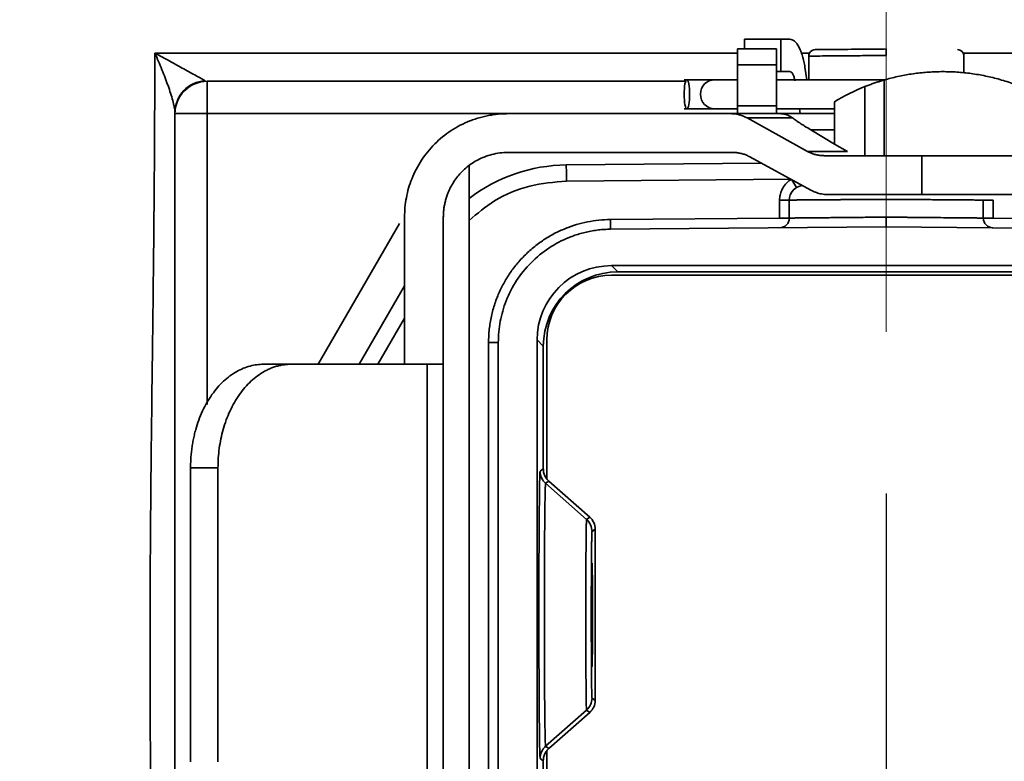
# Model space of a CAD drawing. Header units: millimetres. Extents: x 116 to 166, y 85 to 196.
# Tile 6 of 14: x 151.97 to 155.02, y 92.99 to 95.29. Entities that reach past the tile are written whole.
import ezdxf

# ---------------------------------------------------------------- set-up
doc = ezdxf.new("R2010")
doc.units = ezdxf.units.MM
doc.linetypes.add('CENTERX2', pattern=[20.32, 12.7, -2.54, 2.54, -2.54])
doc.layers.add('SLD-0', color=179, linetype='Continuous')
doc.layers.add('标注层', color=7, linetype='Continuous')
doc.styles.add('SLDTEXTSTYLE1', font='GOTHIC.TTF', dxfattribs={"width": 0.79431})
doc.styles.add('SLDTEXTSTYLE2', font='GOTHIC.TTF', dxfattribs={"width": 0.913})
doc.dimstyles.new('SLDDIMSTYLE0', dxfattribs={"dimtxt": 2.5, "dimasz": 3.5, "dimexe": 0, "dimexo": 0.0625, "dimgap": 0.625, "dimtad": 2, "dimlfac": 10, "dimrnd": 1e-09, "dimzin": 12, "dimdsep": 46, "dimtxsty": 'SLDTEXTSTYLE1', "dimblk1": 'NONE', "dimblk2": 'NONE', "dimsah": 1, "dimcen": 0.09, "dimadec": 0, "dimazin": 3, "dimtfac": 1, "dimtofl": 0, "dimtmove": 0, "dimatfit": 3, "dimldrblk": 'NONE', "dimfxl": 0, "dimfrac": 2, "dimtolj": 1, "dimtzin": 12, "dimarcsym": 0})

# ---------------------------------------------------------------- blocks, each defined once
blk = doc.blocks.new('_D_6')
at = {"layer": '标注层'}
for p, q in [((140.2384, 108.0369), (140.2384, 85.2751)), ((154.6534, 93.8219), (154.6534, 85.2751)), ((154.6534, 85.7751), (140.2384, 85.7751))]:
    blk.add_line(p, q, dxfattribs=at)
for points in [[(140.2384, 85.7751), (142.2384, 85.5251), (142.2384, 86.0251)], [(154.6534, 85.7751), (152.6534, 86.0251), (152.6534, 85.5251)]]:
    blk.add_solid(points, dxfattribs=at)
at = {"layer": '标注层', "insert": (143.1386, 88.9978), "char_height": 2.5, "attachment_point": 1, "style": 'SLDTEXTSTYLE2'}
blk.add_mtext('144.15', dxfattribs=at)
blk = doc.blocks.new('_NONE')

msp = doc.modelspace()

# ---------------------------------------------------------------- linework, layer by layer
at = {"layer": 'SLD-0', "color": 179, "linetype": 'Continuous', "lineweight": 35}
for p, q in [((154.2146, 95.2269), (154.2146, 95.1969)), ((154.3274, 95.2269), (154.2146, 95.2269)), ((154.3274, 95.2269), (154.3274, 95.1269)), ((154.3553, 95.2269), (154.3274, 95.2269)), ((154.3137, 95.1969), (154.1932, 95.1969)), ((154.4134, 95.1771), (154.4134, 95.1019)), ((154.8934, 95.1226), (154.8934, 95.1771)), ((154.3134, 95.1476), (154.1934, 95.1476)), ((154.1934, 95.1476), (154.1934, 95.0215)), ((154.3134, 95.1476), (154.3134, 95.0215)), ((154.4079, 95.1019), (154.4018, 95.1403)), ((154.1234, 95.1019), (154.0282, 95.1019)), ((154.193, 95.1019), (154.1234, 95.1019)), ((154.3274, 95.1269), (154.3134, 95.1269)), ((154.6515, 95.1019), (154.3134, 95.1019)), ((154.3274, 95.1269), (154.3553, 95.1269)), ((154.647, 94.8669), (154.647, 95.101)), ((152.5534, 94.9969), (152.5534, 95.0969)), ((152.5534, 95.0969), (154.0331, 95.0969)), ((154.5871, 95.0804), (154.5871, 94.8669)), ((154.0282, 95.0119), (154.1234, 95.0119)), ((154.1234, 95.0119), (154.1934, 95.0119)), ((154.1934, 95.0215), (154.3134, 95.0215)), ((154.3134, 95.0119), (154.4934, 95.0119)), ((154.3869, 94.9969), (154.3845, 95.0119)), ((154.4934, 95.0339), (154.4934, 94.9469)), ((152.4534, 94.9969), (152.5534, 94.9969)), ((152.4534, 91.7969), (152.4534, 94.9969)), ((153.4834, 94.9969), (154.1706, 94.9969)), ((154.1706, 94.9969), (154.3253, 94.9969)), ((154.4092, 94.8803), (154.2228, 94.9835)), ((154.2228, 94.9835), (154.3635, 94.9835)), ((154.3253, 94.9969), (154.4934, 94.9969)), ((154.4934, 94.9025), (154.4198, 94.9469)), ((154.4198, 94.9469), (154.4934, 94.9469)), ((154.4934, 94.9469), (154.4934, 94.9025)), ((154.4934, 94.9025), (154.5336, 94.8803)), ((153.4834, 94.8769), (154.1787, 94.8769)), ((154.2314, 94.8635), (154.4199, 94.7603)), ((154.4092, 94.8803), (154.5336, 94.8803)), ((154.7634, 94.8669), (154.4614, 94.8669)), ((154.7634, 94.8669), (154.7634, 94.7469)), ((153.3634, 92.0565), (153.3634, 94.8374)), ((153.6637, 94.8382), (154.2679, 94.8435)), ((154.4726, 94.7469), (154.7634, 94.7469)), ((154.3234, 94.674), (154.3234, 94.7296)), ((154.3234, 94.7296), (154.3534, 94.7296)), ((154.3534, 94.7296), (154.3534, 94.674)), ((154.9534, 94.674), (154.9534, 94.7296)), ((154.9534, 94.7296), (154.9834, 94.7296)), ((154.9834, 94.7296), (154.9834, 94.674)), ((153.1634, 94.6769), (153.1634, 94.2219)), ((153.2834, 94.2219), (153.2834, 94.6769)), ((153.8001, 94.6694), (154.3234, 94.674)), ((154.9834, 94.674), (155.5067, 94.6694)), ((152.8965, 94.2219), (153.1477, 94.6569)), ((153.8001, 94.6694), (153.8004, 94.6394)), ((154.6534, 94.6469), (153.8004, 94.6394)), ((155.5065, 94.6394), (154.6534, 94.6469)), ((155.5034, 94.5269), (153.8034, 94.5269)), ((153.8034, 94.5269), (153.8226, 94.5077)), ((153.8034, 94.4969), (155.5034, 94.4969)), ((153.8226, 94.5077), (155.4842, 94.5077)), ((153.0235, 94.2219), (153.1634, 94.4642)), ((153.4534, 94.2894), (153.4234, 94.2894)), ((153.4234, 92.6043), (153.4234, 94.2894)), ((153.4534, 94.2894), (153.4534, 92.6043)), ((153.5734, 94.2969), (153.5734, 92.5969)), ((153.5926, 94.2777), (153.5734, 94.2969)), ((153.5926, 93.8982), (153.5926, 94.2777)), ((153.6034, 93.8671), (153.6034, 94.2969)), ((152.8128, 94.2219), (152.7279, 94.2219)), ((153.2336, 94.2219), (152.8128, 94.2219)), ((153.2336, 94.2219), (153.2336, 92.6719)), ((153.2834, 94.2219), (153.2834, 92.6719)), ((152.5017, 93.9019), (152.5865, 93.9019)), ((152.5017, 92.9919), (152.5017, 93.9019)), ((152.5865, 93.9019), (152.5865, 92.9919)), ((153.5828, 93.8911), (153.5926, 93.8982)), ((153.6095, 93.8607), (153.5997, 93.8536)), ((153.5997, 93.8536), (153.7263, 93.742)), ((153.7361, 93.749), (153.6095, 93.8607)), ((153.7361, 93.749), (153.7263, 93.742)), ((153.753, 93.7115), (153.7432, 93.7045)), ((153.753, 93.7115), (153.753, 93.1822)), ((153.7432, 93.1893), (153.753, 93.1822)), ((153.5997, 93.0401), (153.7263, 93.1518)), ((153.7263, 93.1518), (153.7361, 93.1447)), ((153.6095, 93.0331), (153.7361, 93.1447)), ((153.5997, 93.0401), (153.6095, 93.0331)), ((153.6034, 92.5969), (153.6034, 93.0266)), ((153.5926, 92.9956), (153.5828, 93.0026)), ((153.5926, 92.6161), (153.5926, 92.9956))]:
    msp.add_line(p, q, dxfattribs=at)
at = {"layer": 'SLD-0', "color": 8, "linetype": 'Continuous', "lineweight": 35}
for p, q in [((152.3913, 95.1843), (154.1933, 95.1843)), ((154.3902, 95.1843), (154.4156, 95.1843)), ((154.8911, 95.1843), (155.0534, 95.1843)), ((153.4834, 94.9969), (152.5534, 94.9969)), ((152.5534, 94.9969), (152.5534, 94.0974)), ((153.6642, 94.7882), (154.3578, 94.7943)), ((154.3756, 94.7684), (154.3617, 94.7921)), ((153.0813, 94.2219), (153.1634, 94.3642))]:
    msp.add_line(p, q, dxfattribs=at)
at = {"layer": 'SLD-0', "color": 179, "linetype": 'Continuous', "lineweight": 35}
for centre, radius, start, end in [((152.5524, 95), 0.099, 93.4369, 179.5407), ((154.1234, 95.0569), 0.045, 90, 270), ((152.5534, 94.9969), 0.1, 90, 180), ((153.6681, 94.3382), 0.5, 90.5, 127.5374), ((154.3984, 94.7296), 0.045, 95.6025, 180), ((154.3234, 94.674), 0.03, 270.5, 0), ((154.9834, 94.674), 0.03, 180, 269.5), ((153.8034, 94.2969), 0.2, 90, 180), ((153.6328, 93.8911), 0.05, 180.0034, 228.5722), ((153.6932, 93.7045), 0.05, 0.0034, 48.5722), ((153.6932, 93.1893), 0.05, 311.4278, 359.9966), ((153.6328, 93.0026), 0.05, 131.4278, 179.9966)]:
    msp.add_arc(centre, radius, start, end, dxfattribs=at)
for centre in [(153.8034, 94.2969), (153.8226, 94.2777)]:
    msp.add_ellipse(centre, major_axis=(-0.1626, 0.1626), ratio=0.999924, start_param=5.497825, end_param=7.068545, dxfattribs=at)
msp.add_ellipse((153.7434, 93.4469), major_axis=(0, 0.16), ratio=0.008727, dxfattribs=at)
for points, knots in [([(154.4018, 95.1403), (154.4012, 95.1434), (154.4002, 95.1496), (154.3983, 95.1585), (154.3963, 95.1671), (154.3933, 95.1781), (154.3889, 95.1908), (154.3829, 95.2038), (154.3764, 95.2142), (154.3695, 95.2215), (154.3624, 95.226), (154.3576, 95.2266), (154.3553, 95.2269)], [0, 0, 0, 0, 0.061447, 0.122563, 0.183645, 0.244986, 0.372375, 0.500072, 0.627461, 0.755158, 0.877349, 1, 1, 1, 1]), ([(154.3134, 95.1969), (154.3134, 95.1968), (154.3134, 95.1966), (154.3134, 95.1949), (154.3134, 95.1923), (154.3134, 95.1886), (154.3134, 95.1828), (154.3134, 95.1743), (154.3134, 95.1622), (154.3134, 95.1525), (154.3134, 95.1476)], [0, 0, 0, 0, 0.100982, 0.200392, 0.299328, 0.398902, 0.500206, 0.667318, 0.83221, 1, 1, 1, 1]), ([(154.4332, 95.1949), (154.4307, 95.1947), (154.4268, 95.1942), (154.4222, 95.1916), (154.419, 95.189), (154.4164, 95.1857), (154.414, 95.181), (154.4137, 95.1771), (154.4134, 95.1746)], [0, 0, 0, 0, 0.239696, 0.368742, 0.500488, 0.632162, 0.761003, 1, 1, 1, 1]), ([(154.6534, 95.1969), (154.6367, 95.1967), (154.6032, 95.1964), (154.5557, 95.196), (154.5131, 95.1956), (154.478, 95.1953), (154.4518, 95.1951), (154.4359, 95.195), (154.4344, 95.195), (154.4336, 95.1949)], [0, 0, 0, 0, 0.144935, 0.289966, 0.434438, 0.579346, 0.72387, 0.868623, 1, 1, 1, 1]), ([(154.6534, 95.1769), (154.6534, 95.1816), (154.6534, 95.1871), (154.6534, 95.1949), (154.6534, 95.1969), (154.6534, 95.1969)], [0, 0, 0, 0, 0.5, 0.5, 1, 1, 1, 1]), ([(154.8934, 95.1746), (154.8932, 95.1771), (154.8929, 95.181), (154.8904, 95.1857), (154.8879, 95.189), (154.8847, 95.1916), (154.88, 95.1942), (154.8761, 95.1947), (154.8736, 95.1949)], [0, 0, 0, 0, 0.2389974, 0.3678379, 0.4995123, 0.6312581, 0.760304, 1, 1, 1, 1]), ([(152.3821, 91.6909), (152.3821, 91.7783), (152.382, 91.8655), (152.3818, 92.037), (152.3816, 92.1211), (152.3811, 92.2859), (152.3808, 92.3666), (152.3803, 92.4851), (152.3801, 92.5241), (152.3797, 92.6014), (152.3795, 92.6395), (152.3785, 92.8259), (152.3776, 92.9631), (152.3766, 93.2227), (152.3763, 93.3441), (152.3769, 93.5844), (152.3776, 93.7033), (152.3799, 93.9529), (152.3816, 94.0842), (152.3843, 94.2953), (152.3852, 94.368), (152.3865, 94.4815), (152.3869, 94.52), (152.3877, 94.5987), (152.3881, 94.6389), (152.3899, 94.8418), (152.3909, 95.0103), (152.3913, 95.1843)], [0, 0, 0, 0, 0.0625, 0.0625, 0.125, 0.125, 0.1875, 0.1875, 0.21875, 0.21875, 0.25, 0.25, 0.375, 0.375, 0.5, 0.5, 0.625, 0.625, 0.75, 0.75, 0.8125, 0.8125, 0.84375, 0.84375, 0.875, 0.875, 1, 1, 1, 1]), ([(152.4534, 95.0008), (152.4534, 95.0056), (152.4526, 95.0113), (152.4502, 95.0239), (152.4485, 95.0307), (152.4426, 95.0521), (152.4376, 95.0675), (152.4263, 95.0995), (152.42, 95.116), (152.4064, 95.1497), (152.399, 95.167), (152.3913, 95.1843)], [0, 0, 0, 0, 0.125, 0.125, 0.25, 0.25, 0.5, 0.5, 0.75, 0.75, 1, 1, 1, 1]), ([(152.5465, 95.0988), (152.5437, 95.1004), (152.5396, 95.1027), (152.5302, 95.1079), (152.5248, 95.1109), (152.5074, 95.1204), (152.4944, 95.1276), (152.4669, 95.1428), (152.4525, 95.1507), (152.4226, 95.1672), (152.4071, 95.1757), (152.3913, 95.1843)], [0, 0, 0, 0, 0.125, 0.125, 0.25, 0.25, 0.5, 0.5, 0.75, 0.75, 1, 1, 1, 1]), ([(154.0283, 95.0569), (154.0283, 95.0686), (154.0292, 95.0804), (154.0324, 95.097), (154.0345, 95.1019), (154.039, 95.1019), (154.0411, 95.097), (154.0443, 95.0804), (154.0452, 95.0686), (154.0452, 95.0569)], [0, 0, 0, 0, 0.25, 0.25, 0.5, 0.5, 0.75, 0.75, 1, 1, 1, 1]), ([(154.3553, 95.1269), (154.3561, 95.1268), (154.3577, 95.1266), (154.3601, 95.125), (154.3623, 95.1226), (154.3652, 95.1181), (154.3684, 95.1104), (154.37, 95.1022), (154.3708, 95.098)], [0, 0, 0, 0, 0.126869, 0.25092, 0.374644, 0.500551, 0.748115, 1, 1, 1, 1]), ([(154.647, 95.101), (154.6432, 95.0999), (154.6357, 95.0977), (154.624, 95.0939), (154.6119, 95.0898), (154.5996, 95.0853), (154.5913, 95.0821), (154.5871, 95.0804)], [0, 0, 0, 0, 0.193158, 0.38962, 0.589505, 0.792929, 1, 1, 1, 1]), ([(154.647, 95.101), (154.6538, 95.1029), (154.6674, 95.1068), (154.6883, 95.1117), (154.7094, 95.116), (154.7306, 95.1196), (154.7521, 95.1225), (154.7736, 95.1247), (154.7953, 95.1261), (154.8171, 95.1269), (154.839, 95.1269), (154.8609, 95.1262), (154.8828, 95.1247), (154.9124, 95.1217), (154.9496, 95.116), (154.994, 95.106), (155.0379, 95.0928), (155.0811, 95.0763), (155.1235, 95.0568), (155.15, 95.0416), (155.1634, 95.0339)], [0, 0, 0, 0, 0.041524, 0.082617, 0.123331, 0.163717, 0.203829, 0.24372, 0.283445, 0.32306, 0.362622, 0.402186, 0.441809, 0.481548, 0.563046, 0.645949, 0.730698, 0.817707, 0.907358, 1, 1, 1, 1]), ([(154.0452, 95.0569), (154.0452, 95.0451), (154.0443, 95.0334), (154.0411, 95.0167), (154.039, 95.0119), (154.0345, 95.0119), (154.0324, 95.0167), (154.0292, 95.0334), (154.0283, 95.0451), (154.0283, 95.0569)], [0, 0, 0, 0, 0.25, 0.25, 0.5, 0.5, 0.75, 0.75, 1, 1, 1, 1]), ([(154.1934, 95.0215), (154.1934, 95.0196), (154.1934, 95.016), (154.1934, 95.0112), (154.1934, 95.0069), (154.1934, 95.0022), (154.1934, 94.9978), (154.1934, 94.9972), (154.1934, 94.9969)], [0, 0, 0, 0, 0.126649, 0.250888, 0.374795, 0.500462, 0.748072, 1, 1, 1, 1]), ([(154.3134, 95.0215), (154.3134, 95.0196), (154.3134, 95.016), (154.3134, 95.0112), (154.3134, 95.0069), (154.3134, 95.0022), (154.3134, 94.9978), (154.3134, 94.9972), (154.3134, 94.9969)], [0, 0, 0, 0, 0.126649, 0.250888, 0.374795, 0.500462, 0.748072, 1, 1, 1, 1]), ([(153.4834, 94.9969), (153.4776, 94.9968), (153.4661, 94.9966), (153.4489, 94.9952), (153.4319, 94.9929), (153.415, 94.9897), (153.3983, 94.9855), (153.3818, 94.9805), (153.3506, 94.9691), (153.3064, 94.9463), (153.2556, 94.9047), (153.214, 94.8539), (153.1893, 94.8059), (153.1756, 94.7663), (153.1686, 94.737), (153.1642, 94.7071), (153.1637, 94.687), (153.1634, 94.6769)], [0, 0, 0, 0, 0.034577, 0.068899, 0.103066, 0.137178, 0.171336, 0.20564, 0.24019, 0.370056, 0.500029, 0.629895, 0.759867, 0.820111, 0.879854, 0.939638, 1, 1, 1, 1]), ([(154.1706, 94.9969), (154.1739, 94.9968), (154.1804, 94.9966), (154.1895, 94.9953), (154.1978, 94.9935), (154.2053, 94.9913), (154.2119, 94.9888), (154.2176, 94.9862), (154.2211, 94.9843), (154.2228, 94.9835)], [0, 0, 0, 0, 0.183464, 0.353391, 0.50978, 0.652634, 0.781953, 0.89774, 1, 1, 1, 1]), ([(154.3635, 94.9835), (154.3617, 94.9847), (154.358, 94.9874), (154.352, 94.9906), (154.3451, 94.9936), (154.3361, 94.9962), (154.3293, 94.9966), (154.3253, 94.9969)], [0, 0, 0, 0, 0.143309, 0.300453, 0.471573, 0.690648, 1, 1, 1, 1]), ([(154.3635, 94.9835), (154.3652, 94.9822), (154.3688, 94.9796), (154.3749, 94.9753), (154.3818, 94.9706), (154.3905, 94.9649), (154.403, 94.9571), (154.4134, 94.9508), (154.4198, 94.9469)], [0, 0, 0, 0, 0.11132, 0.231393, 0.360403, 0.498501, 0.692782, 1, 1, 1, 1]), ([(153.2834, 94.6769), (153.2835, 94.6811), (153.2837, 94.6895), (153.2849, 94.702), (153.2868, 94.7144), (153.2896, 94.7266), (153.2931, 94.7387), (153.3005, 94.7593), (153.315, 94.7875), (153.341, 94.8192), (153.3728, 94.8453), (153.4047, 94.8617), (153.4335, 94.8711), (153.4583, 94.876), (153.475, 94.8766), (153.4834, 94.8769)], [0, 0, 0, 0, 0.040322, 0.080317, 0.120142, 0.159958, 0.199924, 0.240197, 0.370042, 0.500057, 0.629902, 0.759917, 0.840045, 0.919646, 1, 1, 1, 1]), ([(154.1787, 94.8769), (154.1825, 94.8768), (154.1898, 94.8765), (154.2007, 94.8749), (154.2113, 94.8722), (154.2216, 94.8685), (154.2282, 94.8651), (154.2314, 94.8635)], [0, 0, 0, 0, 0.20303, 0.402552, 0.600542, 0.799022, 1, 1, 1, 1]), ([(154.4614, 94.8669), (154.4577, 94.867), (154.4504, 94.8672), (154.4396, 94.8689), (154.4291, 94.8716), (154.4189, 94.8753), (154.4125, 94.8786), (154.4092, 94.8803)], [0, 0, 0, 0, 0.202867, 0.40227, 0.600223, 0.798786, 1, 1, 1, 1]), ([(154.7634, 94.8669), (154.7698, 94.8669), (154.7824, 94.8669), (154.8012, 94.8669), (154.8199, 94.8669), (154.8384, 94.8669), (154.8568, 94.8669), (154.8749, 94.8669), (154.8929, 94.8669), (154.9174, 94.8669), (154.9477, 94.8669), (154.9829, 94.8669), (155.0161, 94.8669), (155.0468, 94.8669), (155.0745, 94.8669), (155.0986, 94.8669), (155.1192, 94.8669), (155.1356, 94.8669), (155.1482, 94.8669), (155.1569, 94.8669), (155.1624, 94.8669), (155.1631, 94.8669), (155.1634, 94.8669)], [0, 0, 0, 0, 0.03025, 0.060297, 0.090206, 0.120045, 0.149881, 0.179782, 0.209815, 0.240046, 0.304316, 0.368671, 0.434309, 0.500032, 0.56567, 0.631394, 0.695664, 0.760019, 0.820236, 0.879946, 0.939688, 1, 1, 1, 1]), ([(153.6637, 94.8382), (153.6637, 94.8382), (153.6638, 94.8328), (153.6639, 94.8143), (153.664, 94.8013), (153.6642, 94.7882)], [0, 0, 0, 0, 0.5, 0.5, 1, 1, 1, 1]), ([(154.3234, 94.7296), (154.3235, 94.7323), (154.3237, 94.7375), (154.3249, 94.7452), (154.3269, 94.7527), (154.3297, 94.76), (154.3349, 94.7703), (154.3443, 94.7832), (154.355, 94.7906), (154.3604, 94.7943)], [0, 0, 0, 0, 0.1015912, 0.2013758, 0.3004089, 0.3997691, 0.5005246, 0.7481033, 1, 1, 1, 1]), ([(154.6534, 94.7319), (154.6478, 94.7318), (154.6365, 94.7317), (154.6198, 94.7316), (154.6034, 94.7315), (154.5874, 94.7314), (154.5717, 94.7313), (154.5565, 94.7312), (154.5417, 94.7311), (154.5275, 94.731), (154.5137, 94.7309), (154.5005, 94.7308), (154.4879, 94.7307), (154.4758, 94.7306), (154.4644, 94.7305), (154.4535, 94.7304), (154.4432, 94.7304), (154.4335, 94.7303), (154.4245, 94.7302), (154.416, 94.7302), (154.4081, 94.7301), (154.4008, 94.73), (154.3941, 94.73), (154.388, 94.7299), (154.3824, 94.7299), (154.3774, 94.7299), (154.3729, 94.7298), (154.3689, 94.7298), (154.3655, 94.7298), (154.3625, 94.7297), (154.3599, 94.7297), (154.3578, 94.7297), (154.3562, 94.7297), (154.3549, 94.7297), (154.3541, 94.7296), (154.3535, 94.7296), (154.3535, 94.7296), (154.3534, 94.7296)], [0, 0, 0, 0, 0.0360096, 0.0715818, 0.1067164, 0.1414135, 0.175673, 0.2094951, 0.2428796, 0.2758266, 0.3083361, 0.340408, 0.3720424, 0.4032392, 0.4339985, 0.4643203, 0.4942045, 0.5236511, 0.5526602, 0.5812318, 0.6093658, 0.6370622, 0.664321, 0.6911423, 0.7175261, 0.7434722, 0.7689808, 0.7940518, 0.8186852, 0.8428811, 0.8666394, 0.8899601, 0.9128432, 0.9352888, 0.9572968, 0.9788672, 1, 1, 1, 1]), ([(154.4726, 94.7469), (154.4692, 94.747), (154.4628, 94.7471), (154.4535, 94.7484), (154.4451, 94.7502), (154.4376, 94.7525), (154.4309, 94.755), (154.4251, 94.7575), (154.4215, 94.7594), (154.4199, 94.7603)], [0, 0, 0, 0, 0.183602, 0.35362, 0.510055, 0.652907, 0.782179, 0.897874, 1, 1, 1, 1]), ([(154.9534, 94.7296), (154.9533, 94.7296), (154.9531, 94.7296), (154.9515, 94.7297), (154.9487, 94.7297), (154.9445, 94.7297), (154.939, 94.7298), (154.9319, 94.7298), (154.9233, 94.7299), (154.9129, 94.73), (154.9008, 94.7301), (154.8869, 94.7302), (154.8712, 94.7303), (154.8536, 94.7304), (154.8342, 94.7306), (154.8129, 94.7307), (154.7899, 94.7309), (154.7652, 94.7311), (154.7391, 94.7313), (154.7115, 94.7314), (154.6828, 94.7317), (154.6633, 94.7318), (154.6534, 94.7319)], [0, 0, 0, 0, 0.03717, 0.075691, 0.115562, 0.156784, 0.199357, 0.24328, 0.288554, 0.335179, 0.383154, 0.43248, 0.483156, 0.535182, 0.588559, 0.643286, 0.699363, 0.75679, 0.815568, 0.875695, 0.937173, 1, 1, 1, 1]), ([(155.1634, 94.7469), (155.1633, 94.7469), (155.1632, 94.7469), (155.1618, 94.7469), (155.1596, 94.7469), (155.1565, 94.7469), (155.1526, 94.7469), (155.1478, 94.7469), (155.142, 94.7469), (155.133, 94.7469), (155.1192, 94.7469), (155.0987, 94.7469), (155.0745, 94.7469), (155.0468, 94.7469), (155.0161, 94.7469), (154.9829, 94.7469), (154.9478, 94.7469), (154.9117, 94.7469), (154.8752, 94.7469), (154.8385, 94.7469), (154.8012, 94.7469), (154.7761, 94.7469), (154.7634, 94.7469)], [0, 0, 0, 0, 0.03025, 0.060297, 0.090206, 0.120045, 0.149881, 0.179782, 0.209815, 0.240046, 0.304316, 0.368671, 0.434309, 0.500032, 0.56567, 0.631394, 0.695664, 0.760019, 0.820236, 0.879946, 0.939688, 1, 1, 1, 1]), ([(154.3234, 94.674), (154.325, 94.674), (154.3277, 94.674), (154.3314, 94.674), (154.3355, 94.674), (154.3391, 94.674), (154.342, 94.674), (154.3433, 94.674), (154.344, 94.674), (154.3446, 94.674), (154.3452, 94.674), (154.3459, 94.674), (154.3471, 94.674), (154.3492, 94.674), (154.3513, 94.674), (154.3531, 94.674), (154.3533, 94.674), (154.3534, 94.674)], [0, 0, 0, 0, 0.097015, 0.17704, 0.240062, 0.36862, 0.434175, 0.467117, 0.480309, 0.500105, 0.518959, 0.533094, 0.566036, 0.631591, 0.760149, 0.860958, 1, 1, 1, 1]), ([(154.3534, 94.674), (154.3535, 94.674), (154.3537, 94.674), (154.3553, 94.674), (154.3579, 94.674), (154.3617, 94.6741), (154.3667, 94.6741), (154.3728, 94.6742), (154.3802, 94.6743), (154.3889, 94.6744), (154.3989, 94.6744), (154.4102, 94.6746), (154.4228, 94.6747), (154.4366, 94.6748), (154.4518, 94.6749), (154.4682, 94.6751), (154.4858, 94.6753), (154.5046, 94.6754), (154.5244, 94.6756), (154.5443, 94.6758), (154.5655, 94.676), (154.5898, 94.6763), (154.6196, 94.6765), (154.6416, 94.6768), (154.6534, 94.6769)], [0, 0, 0, 0, 0.036865, 0.074395, 0.112589, 0.151448, 0.190971, 0.231159, 0.272012, 0.313529, 0.35571, 0.398556, 0.442067, 0.486242, 0.531081, 0.576586, 0.622754, 0.669588, 0.717085, 0.765248, 0.807253, 0.860383, 0.924633, 1, 1, 1, 1]), ([(154.6534, 94.6469), (154.6534, 94.6469), (154.6534, 94.6471), (154.6534, 94.6485), (154.6533, 94.6514), (154.6533, 94.6593), (154.6534, 94.6699), (154.6534, 94.6769)], [0, 0, 0, 0, 0.106649, 0.219252, 0.336474, 0.558699, 1, 1, 1, 1]), ([(154.6534, 94.6769), (154.6593, 94.6768), (154.6706, 94.6767), (154.6871, 94.6765), (154.7024, 94.6764), (154.7166, 94.6763), (154.7296, 94.6761), (154.7415, 94.676), (154.7523, 94.6759), (154.7619, 94.6758), (154.7801, 94.6757), (154.806, 94.6754), (154.8377, 94.6751), (154.8658, 94.6748), (154.89, 94.6746), (154.9103, 94.6744), (154.9265, 94.6743), (154.9389, 94.6741), (154.9474, 94.6741), (154.9525, 94.674), (154.9531, 94.674), (154.9534, 94.674)], [0, 0, 0, 0, 0.037243, 0.072287, 0.105133, 0.13578, 0.164228, 0.190477, 0.214527, 0.236378, 0.256029, 0.339243, 0.420498, 0.499794, 0.577131, 0.652508, 0.725926, 0.797384, 0.866882, 0.934421, 1, 1, 1, 1]), ([(154.9534, 94.674), (154.9535, 94.674), (154.9536, 94.674), (154.9545, 94.674), (154.9558, 94.674), (154.9577, 94.674), (154.9598, 94.674), (154.9609, 94.674), (154.9616, 94.674), (154.9622, 94.674), (154.9628, 94.674), (154.9636, 94.674), (154.9649, 94.674), (154.9678, 94.674), (154.9719, 94.674), (154.9775, 94.674), (154.9812, 94.674), (154.9834, 94.674)], [0, 0, 0, 0, 0.097014, 0.177039, 0.240062, 0.36862, 0.434175, 0.467117, 0.480309, 0.500093, 0.518959, 0.533094, 0.566036, 0.631591, 0.760149, 0.860956, 1, 1, 1, 1]), ([(153.4234, 94.2894), (153.4235, 94.2963), (153.4237, 94.3099), (153.4254, 94.3302), (153.4281, 94.3504), (153.4319, 94.3703), (153.4367, 94.39), (153.4427, 94.4095), (153.4517, 94.4342), (153.465, 94.4637), (153.4843, 94.497), (153.5071, 94.5283), (153.5331, 94.5574), (153.5619, 94.5837), (153.5931, 94.6067), (153.6262, 94.6263), (153.6602, 94.642), (153.6946, 94.6542), (153.7292, 94.6627), (153.7644, 94.6682), (153.7882, 94.669), (153.8001, 94.6694)], [0, 0, 0, 0, 0.034567, 0.068883, 0.103046, 0.137155, 0.17131, 0.205611, 0.240155, 0.304403, 0.368741, 0.434339, 0.500029, 0.565627, 0.631317, 0.695565, 0.759902, 0.820143, 0.879884, 0.939658, 1, 1, 1, 1]), ([(153.8004, 94.6394), (153.7941, 94.6393), (153.7815, 94.639), (153.7628, 94.6373), (153.7443, 94.6346), (153.726, 94.631), (153.7079, 94.6264), (153.69, 94.6207), (153.6561, 94.6081), (153.6082, 94.583), (153.5532, 94.5375), (153.5081, 94.4821), (153.4814, 94.4298), (153.4666, 94.3867), (153.459, 94.3548), (153.4543, 94.3223), (153.4537, 94.3004), (153.4534, 94.2894)], [0, 0, 0, 0, 0.0345896, 0.0689274, 0.1031114, 0.1372413, 0.1714171, 0.2057382, 0.2403032, 0.3701167, 0.5000285, 0.629842, 0.7597539, 0.8200277, 0.8798037, 0.9396166, 1, 1, 1, 1]), ([(152.5017, 93.9019), (152.5017, 93.9077), (152.5019, 93.9192), (152.5029, 93.9364), (152.5045, 93.9534), (152.5068, 93.9703), (152.5097, 93.987), (152.5133, 94.0035), (152.5213, 94.0347), (152.5374, 94.0789), (152.5669, 94.1297), (152.6028, 94.1713), (152.6367, 94.196), (152.6647, 94.2097), (152.6855, 94.2167), (152.7066, 94.2211), (152.7208, 94.2216), (152.7279, 94.2219)], [0, 0, 0, 0, 0.034577, 0.068899, 0.103066, 0.137178, 0.171336, 0.20564, 0.24019, 0.370056, 0.500029, 0.629895, 0.759867, 0.820111, 0.879854, 0.939638, 1, 1, 1, 1]), ([(152.8128, 94.2219), (152.8087, 94.2218), (152.8006, 94.2216), (152.7884, 94.2202), (152.7763, 94.2179), (152.7644, 94.2147), (152.7526, 94.2105), (152.741, 94.2055), (152.7189, 94.1941), (152.6877, 94.1713), (152.6517, 94.1297), (152.6223, 94.0789), (152.6048, 94.0309), (152.5952, 93.9913), (152.5902, 93.962), (152.5871, 93.9321), (152.5867, 93.912), (152.5865, 93.9019)], [0, 0, 0, 0, 0.034577, 0.068899, 0.103066, 0.137178, 0.171336, 0.20564, 0.24019, 0.370056, 0.500029, 0.629895, 0.759867, 0.820111, 0.879854, 0.939638, 1, 1, 1, 1]), ([(153.2834, 94.2219), (153.2834, 94.2219), (153.2789, 94.2219), (153.2619, 94.2219), (153.2493, 94.2219), (153.2336, 94.2219)], [0, 0, 0, 0, 0.5, 0.5, 1, 1, 1, 1]), ([(153.6034, 93.8671), (153.6021, 93.869), (153.5994, 93.8726), (153.5964, 93.8786), (153.5942, 93.8848), (153.5929, 93.8914), (153.5927, 93.8959), (153.5926, 93.8982)], [0, 0, 0, 0, 0.203638, 0.401828, 0.598168, 0.796358, 1, 1, 1, 1]), ([(153.5997, 93.8536), (153.5997, 93.8535), (153.5995, 93.8532), (153.5993, 93.8515), (153.5991, 93.8489), (153.599, 93.8454), (153.5988, 93.8412), (153.5986, 93.8363), (153.5985, 93.8307), (153.5983, 93.8246), (153.5982, 93.8181), (153.598, 93.8112), (153.5979, 93.8039), (153.5978, 93.7964), (153.5977, 93.7887), (153.5975, 93.7809), (153.5974, 93.773), (153.5973, 93.765), (153.5972, 93.7571), (153.5972, 93.7492), (153.5971, 93.7414), (153.5968, 93.7106), (153.5963, 93.6495), (153.596, 93.5501), (153.5958, 93.4293), (153.5961, 93.2891), (153.5967, 93.1919), (153.5972, 93.1438), (153.5973, 93.128), (153.5975, 93.1121), (153.5978, 93.0966), (153.598, 93.0819), (153.5983, 93.0685), (153.5986, 93.0569), (153.599, 93.0478), (153.5993, 93.0415), (153.5996, 93.0406), (153.5997, 93.0401)], [0, 0, 0, 0, 0.016467, 0.032523, 0.048167, 0.063399, 0.078217, 0.092623, 0.106614, 0.12019, 0.133352, 0.146099, 0.158429, 0.170343, 0.181841, 0.192921, 0.203584, 0.21383, 0.223657, 0.233066, 0.242056, 0.250627, 0.337151, 0.420502, 0.500627, 0.621754, 0.749698, 0.767282, 0.786528, 0.807435, 0.829999, 0.854218, 0.880088, 0.907605, 0.936766, 0.967566, 1, 1, 1, 1]), ([(153.6034, 93.8671), (153.6044, 93.866), (153.6063, 93.8637), (153.6085, 93.8617), (153.6095, 93.8607)], [0, 0, 0, 0, 0.4999997, 1, 1, 1, 1]), ([(153.5799, 93.1634), (153.5798, 93.1697), (153.5796, 93.1967), (153.5793, 93.2642), (153.579, 93.3551), (153.5789, 93.4539), (153.579, 93.5523), (153.5793, 93.6441), (153.5796, 93.7055), (153.5798, 93.7305), (153.5799, 93.7326)], [0, 0, 0, 0, 0.045461, 0.195176, 0.353045, 0.511002, 0.669058, 0.827088, 0.985122, 1, 1, 1, 1]), ([(153.7263, 93.742), (153.7263, 93.7418), (153.7262, 93.7415), (153.726, 93.7398), (153.7259, 93.7372), (153.7258, 93.7337), (153.7257, 93.7293), (153.7255, 93.724), (153.7254, 93.718), (153.7253, 93.7113), (153.7252, 93.704), (153.7251, 93.696), (153.725, 93.6875), (153.7249, 93.6784), (153.7248, 93.669), (153.7247, 93.6591), (153.7247, 93.6488), (153.7246, 93.6383), (153.7245, 93.6275), (153.7245, 93.6164), (153.7244, 93.6052), (153.7244, 93.5939), (153.7243, 93.5824), (153.7243, 93.5709), (153.7242, 93.5594), (153.7242, 93.5479), (153.7242, 93.5364), (153.7242, 93.525), (153.7241, 93.5137), (153.7241, 93.5025), (153.7241, 93.4914), (153.7241, 93.4805), (153.7241, 93.4698), (153.7241, 93.4592), (153.7241, 93.4489), (153.7241, 93.4388), (153.7241, 93.4289), (153.7241, 93.4193), (153.7241, 93.4099), (153.7241, 93.4008), (153.7241, 93.3919), (153.7241, 93.3793), (153.7242, 93.3625), (153.7242, 93.3415), (153.7243, 93.3201), (153.7244, 93.2984), (153.7245, 93.2769), (153.7246, 93.2557), (153.7247, 93.2354), (153.7249, 93.2161), (153.7251, 93.1985), (153.7253, 93.1829), (153.7255, 93.1699), (153.7258, 93.16), (153.726, 93.1533), (153.7262, 93.1523), (153.7263, 93.1518)], [0, 0, 0, 0, 0.018965, 0.037706, 0.056214, 0.074479, 0.092495, 0.110262, 0.127782, 0.145058, 0.162091, 0.178882, 0.195431, 0.211737, 0.227799, 0.243618, 0.259193, 0.274525, 0.289613, 0.304458, 0.319059, 0.333418, 0.347534, 0.361406, 0.375035, 0.388421, 0.401563, 0.414463, 0.427119, 0.439533, 0.451703, 0.46363, 0.475314, 0.486755, 0.497953, 0.508908, 0.51962, 0.530089, 0.540315, 0.550298, 0.560038, 0.569536, 0.592302, 0.616299, 0.641524, 0.667978, 0.695659, 0.724565, 0.754696, 0.786053, 0.818635, 0.852444, 0.887481, 0.923747, 0.961261, 1, 1, 1, 1]), ([(153.7432, 93.7045), (153.7432, 93.7043), (153.7431, 93.7041), (153.7429, 93.7023), (153.7428, 93.6996), (153.7426, 93.6959), (153.7425, 93.6911), (153.7424, 93.6853), (153.7422, 93.6768), (153.742, 93.6648), (153.7418, 93.6481), (153.7416, 93.629), (153.7414, 93.6004), (153.7412, 93.5598), (153.741, 93.5055), (153.741, 93.4482), (153.741, 93.3919), (153.7412, 93.3391), (153.7414, 93.2953), (153.7417, 93.2599), (153.7419, 93.2341), (153.7422, 93.2146), (153.7425, 93.2023), (153.7428, 93.1946), (153.743, 93.1902), (153.7431, 93.1896), (153.7432, 93.1893)], [0, 0, 0, 0, 0.020725, 0.041233, 0.061607, 0.081934, 0.102298, 0.122786, 0.143481, 0.178929, 0.2145, 0.249963, 0.285528, 0.356406, 0.427403, 0.498355, 0.569476, 0.63669, 0.703897, 0.757801, 0.811789, 0.856701, 0.901716, 0.934471, 0.967117, 1, 1, 1, 1]), ([(153.5926, 92.9956), (153.5927, 92.9978), (153.5929, 93.0023), (153.5942, 93.0089), (153.5964, 93.0152), (153.5994, 93.0211), (153.6021, 93.0248), (153.6034, 93.0266)], [0, 0, 0, 0, 0.203642, 0.401832, 0.598172, 0.796362, 1, 1, 1, 1]), ([(153.6095, 93.0331), (153.6085, 93.032), (153.6063, 93.03), (153.6044, 93.0277), (153.6034, 93.0266)], [0, 0, 0, 0, 0.5000003, 1, 1, 1, 1])]:
    msp.add_open_spline(points, degree=3, knots=knots, dxfattribs=at)
for points, degree in [([(154.1934, 95.1969), (154.1934, 95.1923), (154.1934, 95.1837)], 2), ([(154.1934, 95.1837), (154.1934, 95.1751), (154.1934, 95.1625), (154.1934, 95.1476)], 3), ([(154.4934, 95.0339), (154.5233, 95.0519), (154.5547, 95.0675), (154.5871, 95.0804)], 3), ([(153.753, 93.7115), (153.753, 93.7256), (153.7467, 93.7396), (153.7361, 93.749)], 3), ([(153.7361, 93.1447), (153.7467, 93.1541), (153.753, 93.1681), (153.753, 93.1822)], 3)]:
    msp.add_open_spline(points, degree=degree, dxfattribs=at)
at = {"layer": 'SLD-0', "color": 8, "linetype": 'Continuous', "lineweight": 35}
for points, knots in [([(154.6534, 95.1769), (154.6309, 95.1767), (154.5887, 95.1764), (154.5215, 95.1758), (154.4682, 95.1754), (154.4335, 95.1751), (154.4162, 95.175), (154.4147, 95.175), (154.414, 95.175)], [0, 0, 0, 0, 0.179122, 0.335578, 0.579186, 0.726978, 0.872558, 1, 1, 1, 1]), ([(153.3634, 94.6665), (153.3885, 94.688), (153.4436, 94.7352), (153.5484, 94.7782), (153.626, 94.7849), (153.6642, 94.7882)], [0, 0, 0, 0, 0.297487, 0.65473, 1, 1, 1, 1]), ([(153.5799, 93.7326), (153.58, 93.7545), (153.5804, 93.8006), (153.5811, 93.8501), (153.5819, 93.8843), (153.5825, 93.8889), (153.5828, 93.8911)], [0, 0, 0, 0, 0.23227, 0.489019, 0.745184, 1, 1, 1, 1]), ([(153.5828, 93.0026), (153.5824, 93.0069), (153.5817, 93.0153), (153.5806, 93.071), (153.5801, 93.1325), (153.5799, 93.1634)], [0, 0, 0, 0, 0.348177, 0.672865, 1, 1, 1, 1])]:
    msp.add_open_spline(points, degree=3, knots=knots, dxfattribs=at)
at = {"layer": '标注层', "linetype": 'CENTERX2', "lineweight": 18}
msp.add_line((154.6534, 94.3219), (154.6534, 99.1669), dxfattribs=at)

# ---------------------------------------------------------------- dimensions: what is measured, and where the dimension line sits
at = {"layer": '标注层'}
dim = msp.add_linear_dim(base=(154.6534, 85.7751), p1=(140.2384, 108.5369), p2=(154.6534, 94.3219), dimstyle='SLDDIMSTYLE0', dxfattribs=at)
dim.commit()
dim.dimension.update_dxf_attribs({"geometry": '_D_6', "text_midpoint": (147.4459, 85.7751), "dimtype": 160})

doc.saveas('drawing.dxf')
